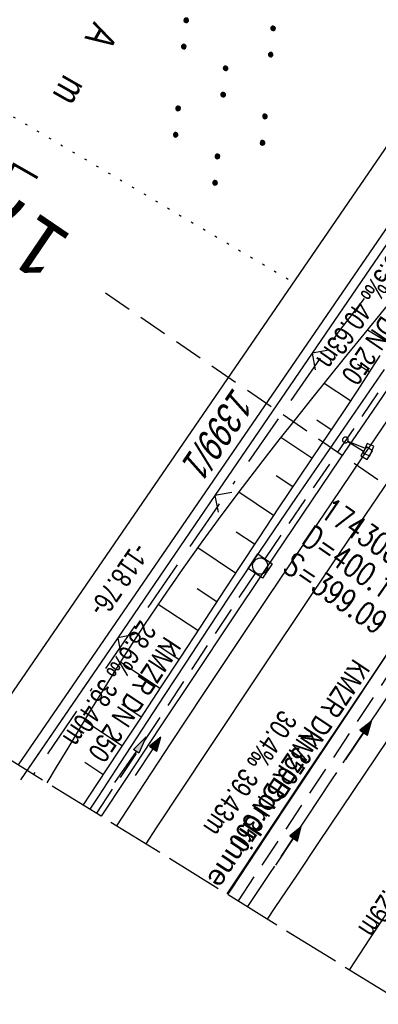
# Model space of a CAD drawing. Extents: x 508608 to 509338, y 452280 to 453218.
# Tile 3 of 31: x 508712 to 508743, y 452345 to 452431. Entities that reach past the tile are written whole.
import ezdxf
from ezdxf.enums import TextEntityAlignment as Align

# ---------------------------------------------------------------- set-up
doc = ezdxf.new("R2010")
doc.units = 0
doc.header["$LTSCALE"] = 10
doc.header["$MEASUREMENT"] = 0
for name, pattern in [('ACAD_ISO16W100', [73, 15, -6.5, 15, -6.5, 15, -7, 1, -7]), ('ACHSE', [5.5, 4, -0.5, 0.5, -0.5]), ('AUSGEZOGEN', [0]), ('LT00', [0]), ('LT14', [0.6, 0.5, -0.1]), ('LT17', [0.15, 0.1, -0.05]), ('PUNKTX2_STR', [0.6, 0.1, -0.5]), ('STRICHLINIE2', [0.375, 0.25, -0.125])]:
    doc.linetypes.add(name, pattern=pattern)
doc.layers.get('0').update_dxf_attribs({"linetype": 'LT00'})
for name, color, linetype in [('--EK_FBR', 250, 'LT00'), ('--EK_Halt-Pfeil', 4, 'LT00'), ('--EK_Haltung', 7, 'STRICHLINIE2'), ('--EK_Haltung-Text', 140, 'LT00'), ('--EK_Schacht-Text', 5, 'LT00'), ('--EK_ST-93-1', 30, 'LT17'), ('--EL_DFK_AB_L', 21, 'LT00'), ('--EL_Halt-Pfeil', 4, 'LT00'), ('--EL_Haltung', 182, 'STRICHLINIE2'), ('--EL_Haltung-Text', 182, 'LT00'), ('-AX-093', 35, 'ACHSE'), ('ABSTAND', 8, 'LT00'), ('BAB-KABEL', 220, 'ACAD_ISO16W100'), ('DFK_AB_L', 21, 'LT00'), ('DFK_BES-NAME', 255, 'LT00'), ('DFK_FLUR_NR', 250, 'LT00'), ('DFK_KATASTER', 250, 'LT00'), ('DFK_NUTZUNG', 250, 'LT00'), ('DFK_NUTZUNGSGRENZE', 70, 'PUNKTX2_STR'), ('PFEIL', 140, 'AUSGEZOGEN'), ('RINNE_TEXT', 11, 'Continuous'), ('V119_AFBR_BAB', 250, 'LT00'), ('V119_BOESCH', 250, 'LT00'), ('V119_BOSCHUNG', 250, 'LT00'), ('V119_GRABEN', 250, 'LT00'), ('V119_H_BORD', 8, 'LT00'), ('V119_KA_MULD', 182, 'LT00'), ('V119_LD_MARK', 250, 'LT00'), ('V119_SCHILD_K', 1, 'LT00'), ('V119_ZAUN', 40, 'LT00'), ('V120_AFBR_BAB', 250, 'LT00'), ('V120_BOESCH', 250, 'LT00'), ('V120_BOSCHUNG', 250, 'LT00'), ('V120_GRABEN', 250, 'LT00'), ('V120_H_BORD', 8, 'LT00'), ('V120_KA_MULD', 182, 'LT00'), ('V120_LD_MARK', 2, 'LT00'), ('V120_SCHILD_K', 1, 'LT00'), ('V120_ZAUN', 40, 'LT00')]:
    doc.layers.add(name, color=color, linetype=linetype)
doc.layers.add('-BLATT_119-RAND', color=7, linetype='LT14', plot=False)
doc.styles.add('Arial', font='ARIAL.TTF')
doc.styles.add('Beschrift', font='ARIAL.TTF')
doc.styles.add('Haltungsbeschriftung', font='ARIAL.TTF', dxfattribs={"width": 0.75})
doc.styles.add('schachtbeschriftung', font='romans.shx', dxfattribs={"width": 0.75, "height": 2})
doc.styles.get("Standard").update_dxf_attribs({"font": 'ARIAL.TTF'})

# ---------------------------------------------------------------- blocks, each defined once
blk = doc.blocks.new('SYMB7110')
at = {"color": 0, "linetype": 'ByBlock'}
for p, q in [((-0.515, 0.392919), (-0.515, 0.367081)), ((-0.51, 0.362895), (-0.51, 0.397105)), ((-0.505, 0.399164), (-0.505, 0.360836)), ((-0.5, 0.360204), (-0.5, 0.399796)), ((-0.495, 0.399164), (-0.495, 0.360836)), ((-0.49, 0.362895), (-0.49, 0.397105)), ((-0.485, 0.392919), (-0.485, 0.367081)), ((-0.48, 0.379874), (-0.48, 0.380145)), ((-0.285, 0.392919), (-0.285, 0.367081)), ((-0.28, 0.362895), (-0.28, 0.397105)), ((-0.275, 0.399164), (-0.275, 0.360836)), ((-0.27, 0.360204), (-0.27, 0.399796)), ((-0.265, 0.399164), (-0.265, 0.360836)), ((-0.26, 0.362895), (-0.26, 0.397105)), ((-0.255, 0.392919), (-0.255, 0.367081)), ((-0.25, 0.379874), (-0.25, 0.380146)), ((0.255, 0.392919), (0.255, 0.367081)), ((0.26, 0.362895), (0.26, 0.397105)), ((0.265, 0.399164), (0.265, 0.360836)), ((0.27, 0.360204), (0.27, 0.399796)), ((0.275, 0.399164), (0.275, 0.360836)), ((0.28, 0.362895), (0.28, 0.397105)), ((0.285, 0.392919), (0.285, 0.367081)), ((0.29, 0.379874), (0.29, 0.380145)), ((0.485, 0.392919), (0.485, 0.367081)), ((0.49, 0.362895), (0.49, 0.397105)), ((0.495, 0.399164), (0.495, 0.360836)), ((0.5, 0.360204), (0.5, 0.399796)), ((0.505, 0.399164), (0.505, 0.360836)), ((0.51, 0.362895), (0.51, 0.397105)), ((0.515, 0.392919), (0.515, 0.367081)), ((0.52, 0.379874), (0.52, 0.380146)), ((-0.9, 0.012919), (-0.9, -0.012919)), ((-0.895, -0.017106), (-0.895, 0.017105)), ((-0.89, 0.019164), (-0.89, -0.019164)), ((-0.885, -0.019797), (-0.885, 0.019796)), ((-0.88, 0.019164), (-0.88, -0.019164)), ((-0.875, -0.017106), (-0.875, 0.017105)), ((-0.87, 0.012919), (-0.87, -0.012919)), ((-0.865, -0.000126), (-0.865, 0.000145)), ((-0.67, 0.012919), (-0.67, -0.012919)), ((-0.665, -0.017106), (-0.665, 0.017105)), ((-0.66, 0.019164), (-0.66, -0.019164)), ((-0.655, -0.019797), (-0.655, 0.019796)), ((-0.65, 0.019164), (-0.65, -0.019164)), ((-0.645, -0.017106), (-0.645, 0.017105)), ((-0.64, 0.012919), (-0.64, -0.012919)), ((-0.635, -0.000126), (-0.635, 0.000145)), ((-0.13, 0.012919), (-0.13, -0.012919)), ((-0.125, -0.017105), (-0.125, 0.017105)), ((-0.12, 0.019164), (-0.12, -0.019164)), ((-0.115, -0.019796), (-0.115, 0.019796)), ((-0.11, 0.019164), (-0.11, -0.019164)), ((-0.105, -0.017105), (-0.105, 0.017105)), ((-0.1, 0.012919), (-0.1, -0.012919)), ((-0.095, -0.000126), (-0.095, 0.000146)), ((0.1, 0.012919), (0.1, -0.012919)), ((0.105, -0.017105), (0.105, 0.017105)), ((0.11, 0.019164), (0.11, -0.019164)), ((0.115, -0.019796), (0.115, 0.019796)), ((0.12, 0.019164), (0.12, -0.019164)), ((0.125, -0.017105), (0.125, 0.017105)), ((0.13, 0.012919), (0.13, -0.012919)), ((0.135, -0.000126), (0.135, 0.000146)), ((0.64, 0.012919), (0.64, -0.012919)), ((0.645, -0.017105), (0.645, 0.017105)), ((0.65, 0.019164), (0.65, -0.019164)), ((0.655, -0.019796), (0.655, 0.019796)), ((0.66, 0.019164), (0.66, -0.019164)), ((0.665, -0.017105), (0.665, 0.017105)), ((0.67, 0.012919), (0.67, -0.012919)), ((0.675, -0.000126), (0.675, 0.000146)), ((0.87, 0.012919), (0.87, -0.012919)), ((0.875, -0.017105), (0.875, 0.017105)), ((0.88, 0.019164), (0.88, -0.019164)), ((0.885, -0.019796), (0.885, 0.019796)), ((0.89, 0.019164), (0.89, -0.019164)), ((0.895, -0.017105), (0.895, 0.017105)), ((0.9, 0.012919), (0.9, -0.012919)), ((0.905, -0.000126), (0.905, 0.000146)), ((-0.515, -0.367081), (-0.515, -0.392919)), ((-0.51, -0.397105), (-0.51, -0.362895)), ((-0.505, -0.360836), (-0.505, -0.399164)), ((-0.5, -0.399796), (-0.5, -0.360204)), ((-0.495, -0.360836), (-0.495, -0.399164)), ((-0.49, -0.397106), (-0.49, -0.362895)), ((-0.485, -0.367081), (-0.485, -0.392919)), ((-0.48, -0.380126), (-0.48, -0.379855)), ((-0.285, -0.367081), (-0.285, -0.392919)), ((-0.28, -0.397105), (-0.28, -0.362895)), ((-0.275, -0.360836), (-0.275, -0.399164)), ((-0.27, -0.399796), (-0.27, -0.360204)), ((-0.265, -0.360836), (-0.265, -0.399164)), ((-0.26, -0.397105), (-0.26, -0.362895)), ((-0.255, -0.367081), (-0.255, -0.392919)), ((-0.25, -0.380126), (-0.25, -0.379855)), ((0.255, -0.367081), (0.255, -0.392919)), ((0.26, -0.397105), (0.26, -0.362895)), ((0.265, -0.360836), (0.265, -0.399164)), ((0.27, -0.399796), (0.27, -0.360204)), ((0.275, -0.360836), (0.275, -0.399164)), ((0.28, -0.397105), (0.28, -0.362895)), ((0.285, -0.367081), (0.285, -0.392919)), ((0.29, -0.380126), (0.29, -0.379855)), ((0.485, -0.367081), (0.485, -0.392919)), ((0.49, -0.397105), (0.49, -0.362895)), ((0.495, -0.360836), (0.495, -0.399164)), ((0.5, -0.399796), (0.5, -0.360204)), ((0.505, -0.360836), (0.505, -0.399164)), ((0.51, -0.397105), (0.51, -0.362895)), ((0.515, -0.367081), (0.515, -0.392919)), ((0.52, -0.380126), (0.52, -0.379855))]:
    blk.add_line(p, q, dxfattribs=at)
for points in [[(-0.48, 0.38), (-0.481981, 0.388678), (-0.48753, 0.395637), (-0.49555, 0.399499), (-0.50445, 0.399499), (-0.51247, 0.395637), (-0.518019, 0.388678), (-0.52, 0.38), (-0.518019, 0.371322), (-0.51247, 0.364363), (-0.50445, 0.360501), (-0.49555, 0.360501), (-0.48753, 0.364363), (-0.481981, 0.371322), (-0.48, 0.38)], [(-0.25, 0.38), (-0.251981, 0.388678), (-0.25753, 0.395637), (-0.26555, 0.399499), (-0.27445, 0.399499), (-0.28247, 0.395637), (-0.288019, 0.388678), (-0.29, 0.38), (-0.288019, 0.371322), (-0.28247, 0.364363), (-0.27445, 0.360501), (-0.26555, 0.360501), (-0.25753, 0.364363), (-0.251981, 0.371322), (-0.25, 0.38)], [(0.29, 0.38), (0.288019, 0.388678), (0.28247, 0.395637), (0.27445, 0.399499), (0.26555, 0.399499), (0.25753, 0.395637), (0.251981, 0.388678), (0.25, 0.38), (0.251981, 0.371322), (0.25753, 0.364363), (0.26555, 0.360501), (0.27445, 0.360501), (0.28247, 0.364363), (0.288019, 0.371322), (0.29, 0.38)], [(0.52, 0.38), (0.518019, 0.388678), (0.51247, 0.395637), (0.50445, 0.399499), (0.495549, 0.399499), (0.48753, 0.395637), (0.481981, 0.388678), (0.48, 0.38), (0.481981, 0.371322), (0.48753, 0.364363), (0.495549, 0.360501), (0.50445, 0.360501), (0.51247, 0.364363), (0.518019, 0.371322), (0.52, 0.38)], [(-0.865, 0), (-0.866981, 0.008678), (-0.87253, 0.015637), (-0.88055, 0.019498), (-0.88945, 0.019498), (-0.89747, 0.015637), (-0.903019, 0.008678), (-0.905, 0)], [(-0.905, 0), (-0.903019, -0.008678), (-0.89747, -0.015637), (-0.88945, -0.019499), (-0.88055, -0.019499), (-0.87253, -0.015637), (-0.866981, -0.008678), (-0.865, 0)], [(-0.635, 0), (-0.636981, 0.008678), (-0.64253, 0.015637), (-0.65055, 0.019498), (-0.65945, 0.019498), (-0.66747, 0.015637), (-0.673019, 0.008678), (-0.675, 0)], [(-0.675, 0), (-0.673019, -0.008678), (-0.66747, -0.015637), (-0.65945, -0.019499), (-0.65055, -0.019499), (-0.64253, -0.015637), (-0.636981, -0.008678), (-0.635, 0)], [(-0.095, 0), (-0.096981, 0.008678), (-0.10253, 0.015637), (-0.11055, 0.019499), (-0.11945, 0.019499), (-0.12747, 0.015637), (-0.133019, 0.008678), (-0.135, 0)], [(-0.135, 0), (-0.133019, -0.008678), (-0.12747, -0.015637), (-0.11945, -0.019499), (-0.11055, -0.019499), (-0.10253, -0.015637), (-0.096981, -0.008678), (-0.095, 0)], [(0.135, 0), (0.133019, 0.008678), (0.12747, 0.015637), (0.11945, 0.019499), (0.11055, 0.019499), (0.10253, 0.015637), (0.096981, 0.008678), (0.095, 0)], [(0.095, 0), (0.096981, -0.008678), (0.10253, -0.015637), (0.11055, -0.019499), (0.11945, -0.019499), (0.12747, -0.015637), (0.133019, -0.008678), (0.135, 0)], [(0.675, 0), (0.673019, 0.008678), (0.66747, 0.015637), (0.65945, 0.019499), (0.65055, 0.019499), (0.64253, 0.015637), (0.636981, 0.008678), (0.635, 0)], [(0.635, 0), (0.636981, -0.008678), (0.64253, -0.015637), (0.65055, -0.019499), (0.65945, -0.019499), (0.66747, -0.015637), (0.673019, -0.008678), (0.675, 0)], [(0.905, 0), (0.903019, 0.008678), (0.89747, 0.015637), (0.88945, 0.019499), (0.88055, 0.019499), (0.87253, 0.015637), (0.866981, 0.008678), (0.865, 0)], [(0.865, 0), (0.866981, -0.008678), (0.87253, -0.015637), (0.88055, -0.019499), (0.88945, -0.019499), (0.89747, -0.015637), (0.903019, -0.008678), (0.905, 0)], [(-0.48, -0.38), (-0.481981, -0.371322), (-0.48753, -0.364363), (-0.49555, -0.360501), (-0.50445, -0.360501), (-0.51247, -0.364363), (-0.518019, -0.371322), (-0.52, -0.38), (-0.518019, -0.388678), (-0.51247, -0.395637), (-0.50445, -0.399499), (-0.49555, -0.399499), (-0.48753, -0.395637), (-0.481981, -0.388678), (-0.48, -0.38)], [(-0.25, -0.38), (-0.251981, -0.371322), (-0.25753, -0.364363), (-0.26555, -0.360501), (-0.27445, -0.360501), (-0.28247, -0.364363), (-0.288019, -0.371322), (-0.29, -0.38), (-0.288019, -0.388678), (-0.28247, -0.395637), (-0.27445, -0.399499), (-0.26555, -0.399499), (-0.25753, -0.395637), (-0.251981, -0.388678), (-0.25, -0.38)], [(0.29, -0.38), (0.288019, -0.371322), (0.28247, -0.364363), (0.27445, -0.360501), (0.26555, -0.360501), (0.25753, -0.364363), (0.251981, -0.371322), (0.25, -0.38), (0.251981, -0.388678), (0.25753, -0.395637), (0.26555, -0.399499), (0.27445, -0.399499), (0.28247, -0.395637), (0.288019, -0.388678), (0.29, -0.38)], [(0.52, -0.38), (0.518019, -0.371322), (0.51247, -0.364363), (0.50445, -0.360501), (0.495549, -0.360501), (0.48753, -0.364363), (0.481981, -0.371322), (0.48, -0.38), (0.481981, -0.388678), (0.48753, -0.395637), (0.495549, -0.399499), (0.50445, -0.399499), (0.51247, -0.395637), (0.518019, -0.388678), (0.52, -0.38)]]:
    blk.add_lwpolyline(points, dxfattribs=at)
blk = doc.blocks.new('SYMB1263')
at = {"color": 0, "linetype": 'ByBlock'}
for p, q in [((0.014231, 0.098982), (-0.014231, 0.098982)), ((-0.014231, -0.098982), (0.014232, -0.098982))]:
    blk.add_line(p, q, dxfattribs=at)
for points in [[(0, 0.1), (0, 0.75), (0.18, 0.75), (0.18, 1), (-0.18, 1), (-0.18, 0.75), (0, 0.75)], [(-0.014231, 0.098982), (-0.041542, 0.090963), (-0.065486, 0.075575), (-0.084125, 0.054064), (-0.095949, 0.028173), (-0.1, 0)], [(-0.1, 0), (-0.095949, -0.028173), (-0.084125, -0.054064), (-0.065486, -0.075575), (-0.041541, -0.090963), (-0.014231, -0.098982)], [(0.1, 0), (0.095949, 0.028173), (0.084125, 0.054064), (0.065486, 0.075575), (0.041541, 0.090963), (0.014231, 0.098982)], [(0.014232, -0.098982), (0.041542, -0.090963), (0.065486, -0.075575), (0.084125, -0.054064), (0.095949, -0.028173), (0.1, 0)]]:
    blk.add_lwpolyline(points, dxfattribs=at)
blk = doc.blocks.new('SYMB0024')
at = {"color": 0, "linetype": 'ByBlock'}
for p, q in [((-0.5, 0.5), (0, 0)), ((0, 0), (0.5, 0.5))]:
    blk.add_line(p, q, dxfattribs=at)
blk = doc.blocks.new('Pfreil3')
at = {"layer": 'PFEIL'}
blk.add_hatch(color=256, dxfattribs=at).paths.add_polyline_path([(-1.549, 0.273), (-1.549, -0.273), (0, 0)])
for p, q in [((-1.549, 0), (-4.831, 0)), ((-1.549, -0.273), (-1.549, 0.273)), ((-1.549, 0.273), (0, 0)), ((0, 0), (-1.549, -0.273))]:
    blk.add_line(p, q, dxfattribs=at)
blk = doc.blocks.new('SYMB1210')
at = {"color": 0, "linetype": 'ByBlock'}
blk.add_line((0.018815, -0.179014), (0.055623, -0.17119), dxfattribs=at)
for points in [[(-0.2, -0.2), (-0.2, 0.2), (0.2, 0.2), (0.2, -0.2), (-0.2, -0.2)], [(0.018815, 0.179014), (-0.018815, 0.179014), (-0.055623, 0.17119), (-0.09, 0.155885), (-0.120444, 0.133766), (-0.145623, 0.105801), (-0.164438, 0.073213), (-0.176067, 0.037424), (-0.18, 0)], [(-0.18, 0), (-0.176067, -0.037424), (-0.164438, -0.073213), (-0.145623, -0.105801), (-0.120444, -0.133766), (-0.09, -0.155885), (-0.055623, -0.17119), (-0.018815, -0.179014), (0.018815, -0.179014)], [(0.18, 0), (0.176067, 0.037424), (0.164438, 0.073213), (0.145623, 0.105801), (0.120444, 0.133766), (0.09, 0.155885), (0.055623, 0.17119), (0.018815, 0.179014)], [(0.055623, -0.17119), (0.09, -0.155885), (0.120444, -0.133766), (0.145623, -0.105801), (0.164438, -0.073213), (0.176067, -0.037424), (0.18, 0)]]:
    blk.add_lwpolyline(points, dxfattribs=at)
blk = doc.blocks.new('SYMB0070')
at = {"color": 0, "linetype": 'ByBlock'}
for p, q in [((-0.5, 0), (0.2, 0)), ((0.5, 0), (0.2, 0.1)), ((0.2, 0.1), (0.2, 0)), ((0.468, 0), (0.21, 0.086)), ((0.21, 0.086), (0.21, -0.086)), ((0.21, -0.086), (0.468, 0)), ((0.22, -0.072), (0.437, 0)), ((0.23, -0.058), (0.405, 0)), ((0.24, -0.045), (0.374, 0)), ((0.342, 0), (0.25, 0.031)), ((0.25, 0.031), (0.25, -0.031)), ((0.25, -0.031), (0.342, 0)), ((0.26, -0.017), (0.31, 0)), ((0.27, -0.003), (0.279, 0))]:
    blk.add_line(p, q, dxfattribs=at)
for points in [[(0.2, 0), (0.2, -0.1), (0.5, 0)], [(0.437, 0), (0.22, 0.072), (0.22, -0.072)], [(0.405, 0), (0.23, 0.058), (0.23, -0.058)], [(0.374, 0), (0.24, 0.045), (0.24, -0.045)], [(0.31, 0), (0.26, 0.017), (0.26, -0.017)], [(0.279, 0), (0.27, 0.003), (0.27, -0.003)]]:
    blk.add_lwpolyline(points, dxfattribs=at)

msp = doc.modelspace()

# ---------------------------------------------------------------- linework, layer by layer
at = {"layer": '--EK_FBR'}
for points in [[(508720.473, 452360.941), (508722.396, 452363.868), (508725.219, 452368.153), (508728.051, 452372.431), (508730.894, 452376.703), (508733.631, 452380.794), (508736.378, 452384.878), (508739.133, 452388.957), (508741.894, 452393.032), (508744.66, 452397.103), (508747.392, 452401.115), (508750.13, 452405.123), (508752.874, 452409.127), (508755.627, 452413.125), (508758.389, 452417.116), (508760.793, 452420.57), (508763.204, 452424.02), (508765.62, 452427.465), (508768.041, 452430.908), (508770.464, 452434.348)], [(508720.473, 452360.941), (508722.396, 452363.868), (508725.219, 452368.153), (508728.051, 452372.431), (508730.894, 452376.703), (508733.631, 452380.794), (508736.378, 452384.878), (508739.132, 452388.957), (508741.894, 452393.032), (508744.66, 452397.103), (508747.392, 452401.115), (508750.13, 452405.123), (508752.874, 452409.127), (508755.627, 452413.125), (508758.389, 452417.116), (508760.793, 452420.57), (508763.204, 452424.02), (508765.62, 452427.465), (508767.436, 452430.047)]]:
    msp.add_lwpolyline(points, dxfattribs=at)
at = {"layer": '--EK_FBR', "color": 2}
for points in [[(508783.238, 452433.016), (508781.452, 452430.492), (508779.461, 452427.661), (508777.477, 452424.824), (508775.5, 452421.983), (508773.529, 452419.138), (508771.561, 452416.29), (508769.596, 452413.44), (508767.633, 452410.589), (508764.826, 452406.51), (508762.021, 452402.429), (508759.219, 452398.346), (508756.424, 452394.259), (508753.635, 452390.167), (508750.828, 452386.03), (508748.028, 452381.887), (508745.235, 452377.74), (508742.448, 452373.589), (508739.666, 452369.434), (508736.862, 452365.237), (508734.064, 452361.037), (508731.272, 452356.833), (508730.068, 452355.012)], [(508733.613, 452352.821), (508734.274, 452353.809), (508736.173, 452356.639), (508738.074, 452359.468), (508742.077, 452365.418), (508746.08, 452371.367), (508750.084, 452377.316), (508754.089, 452383.264), (508756.457, 452386.78), (508758.826, 452390.296), (508761.198, 452393.809), (508763.574, 452397.32), (508765.955, 452400.828), (508768.344, 452404.33), (508770.74, 452407.827), (508773.059, 452411.192), (508775.385, 452414.553), (508777.717, 452417.909), (508780.054, 452421.261), (508782.395, 452424.612), (508784.737, 452427.961), (508787.825, 452432.373)], [(508778.046, 452425.637), (508777.477, 452424.824), (508775.5, 452421.983), (508773.529, 452419.138), (508771.561, 452416.29), (508769.596, 452413.44), (508767.633, 452410.589), (508764.826, 452406.51), (508762.021, 452402.429), (508759.219, 452398.346), (508756.424, 452394.259), (508753.635, 452390.167), (508750.828, 452386.03), (508748.028, 452381.887), (508745.235, 452377.74), (508742.448, 452373.589), (508739.666, 452369.434), (508736.862, 452365.237), (508734.064, 452361.037), (508731.272, 452356.833), (508730.068, 452355.012)], [(508733.613, 452352.821), (508734.274, 452353.809), (508736.173, 452356.639), (508738.074, 452359.468), (508742.076, 452365.418), (508746.08, 452371.367), (508750.084, 452377.316), (508754.089, 452383.264), (508756.457, 452386.78), (508758.826, 452390.296), (508761.198, 452393.809), (508763.574, 452397.32), (508765.955, 452400.828), (508768.344, 452404.33), (508770.74, 452407.827), (508773.059, 452411.192), (508775.385, 452414.553), (508777.717, 452417.909), (508780.054, 452421.261), (508781.971, 452424.005)]]:
    msp.add_lwpolyline(points, dxfattribs=at)
at = {"layer": '--EK_Haltung'}
for p, q in [((508733.381, 452384.152), (508755.452, 452416.463)), ((508718.725, 452362.021), (508732.544, 452382.908)), ((508731.062, 452354.397), (508745.096, 452375.508))]:
    msp.add_line(p, q, dxfattribs=at)
at = {"layer": '--EK_ST-93-1', "ltscale": 2.5}
msp.add_line((508752.495, 452384.699), (508719.476, 452407.269), dxfattribs=at)
at = {"layer": '--EL_DFK_AB_L'}
msp.add_line((508754.596, 452428.442), (508711.886, 452366.247), dxfattribs=at)
at = {"layer": '--EL_Haltung'}
for p, q in [((508733.381, 452384.152), (508755.452, 452416.463)), ((508718.725, 452362.021), (508732.544, 452382.908)), ((508731.062, 452354.397), (508745.096, 452375.508))]:
    msp.add_line(p, q, dxfattribs=at)
at = {"layer": '-AX-093', "ltscale": 0.2}
msp.add_lwpolyline([(508817.283, 452477.466), (508811.613, 452469.491), (508805.95, 452461.51), (508800.297, 452453.522), (508794.655, 452445.527), (508789.025, 452437.523), (508783.409, 452429.509), (508777.808, 452421.484), (508772.225, 452413.448), (508766.661, 452405.398), (508761.117, 452397.334), (508755.595, 452389.255), (508750.096, 452381.161), (508744.623, 452373.049), (508739.177, 452364.919), (508733.759, 452356.77), (508731.867, 452353.9)], dxfattribs=at)
at = {"layer": '-BLATT_119-RAND'}
msp.add_lwpolyline([(509093.921, 453217.531), (508607.665, 452430.651), (508851.81, 452279.78), (509338.066, 453066.66), (509093.921, 453217.531)], dxfattribs=at)
at = {"layer": 'BAB-KABEL', "ltscale": 0.03, "flags": 128}
msp.add_lwpolyline([(509190.651, 453157.756), (509176.335, 453125.194), (509165.056, 453100.23), (509153.554, 453075.091), (509148.008, 453065.444), (509135.547, 453045.813), (509128.337, 453033.069), (509117.314, 453012.001), (509114.663, 453006.919), (509112.342, 453002.503), (509098.175, 452970.206), (509087.823, 452945.927), (509068.412, 452910.699), (509057.011, 452890.434), (509045.184, 452869.954), (509035.907, 452854.995), (509027.042, 452839.795), (508937.352, 452697.26), (508924.423, 452675.354), (508908.208, 452648.439), (508891.305, 452622.222), (508871.47, 452591.866), (508849.046, 452558.761), (508826.972, 452526.862), (508801.719, 452487.695), (508789.668, 452493.615), (508767.907, 452468.506), (508776.275, 452454.526), (508770.901, 452446.657), (508758.419, 452428.428), (508739.68, 452403.76), (508729.292, 452388.818), (508718.54, 452373.233), (508713.228, 452365.418)], dxfattribs=at)
at = {"layer": 'DFK_AB_L'}
msp.add_line((508754.596, 452428.442), (508711.886, 452366.247), dxfattribs=at)
at = {"layer": 'DFK_KATASTER'}
for p, q in [((508708.504, 452368.337), (508751.156, 452430.51)), ((508708.504, 452368.337), (508751.156, 452430.51)), ((508754.596, 452428.442), (508711.886, 452366.247))]:
    msp.add_line(p, q, dxfattribs=at)
at = {"layer": 'DFK_NUTZUNGSGRENZE', "ltscale": 0.2}
msp.add_line((508691.81, 452434.218), (508735.87, 452408.228), dxfattribs=at)
at = {"layer": 'V119_AFBR_BAB'}
msp.add_lwpolyline([(508720.473, 452360.941), (508722.396, 452363.868), (508725.219, 452368.153), (508728.051, 452372.431), (508730.894, 452376.703), (508733.631, 452380.794), (508736.378, 452384.878), (508739.133, 452388.957), (508741.894, 452393.032), (508744.66, 452397.103), (508747.392, 452401.115), (508750.13, 452405.123), (508752.874, 452409.127), (508755.627, 452413.125), (508758.389, 452417.116), (508760.793, 452420.57), (508763.204, 452424.02), (508765.62, 452427.465), (508768.041, 452430.908), (508770.464, 452434.348)], dxfattribs=at)
at = {"layer": 'V119_AFBR_BAB', "color": 0}
for points in [[(508783.238, 452433.016), (508781.452, 452430.492), (508779.461, 452427.661), (508777.477, 452424.824), (508775.5, 452421.983), (508773.529, 452419.138), (508771.561, 452416.29), (508769.596, 452413.44), (508767.633, 452410.589), (508764.826, 452406.51), (508762.021, 452402.429), (508759.219, 452398.346), (508756.424, 452394.259), (508753.635, 452390.167), (508750.828, 452386.03), (508748.028, 452381.887), (508745.235, 452377.74), (508742.448, 452373.589), (508739.666, 452369.434), (508736.862, 452365.237), (508734.064, 452361.037), (508731.272, 452356.833), (508730.068, 452355.012)], [(508733.613, 452352.821), (508734.274, 452353.809), (508736.173, 452356.639), (508738.074, 452359.468), (508742.077, 452365.418), (508746.08, 452371.367), (508750.084, 452377.316), (508754.089, 452383.264), (508756.457, 452386.78), (508758.826, 452390.296), (508761.198, 452393.809), (508763.574, 452397.32), (508765.955, 452400.828), (508768.344, 452404.33), (508770.74, 452407.827), (508773.059, 452411.192), (508775.385, 452414.553), (508777.717, 452417.909), (508780.054, 452421.261), (508782.395, 452424.612), (508784.737, 452427.961), (508787.825, 452432.373)]]:
    msp.add_lwpolyline(points, dxfattribs=at)
at = {"layer": 'V119_BOESCH'}
for points in [[(508714.416, 452364.683), (508715.228, 452366.027), (508716.222, 452367.68), (508717.216, 452369.332), (508718.213, 452370.981), (508719.217, 452372.626), (508720.232, 452374.264), (508721.261, 452375.894), (508722.866, 452378.365), (508724.508, 452380.812), (508726.187, 452383.237), (508727.899, 452385.639), (508729.641, 452388.02), (508731.412, 452390.381), (508733.208, 452392.721), (508734.611, 452394.515), (508736.025, 452396.3), (508737.448, 452398.078), (508738.877, 452399.849), (508740.311, 452401.618), (508741.746, 452403.385), (508744.794, 452407.14), (508747.84, 452410.897), (508750.885, 452414.655)], [(508743.379, 452401.862), (508742.396, 452400.318), (508741.397, 452398.783), (508740.388, 452397.255), (508739.37, 452395.732), (508738.346, 452394.212), (508737.321, 452392.694), (508736.297, 452391.175), (508734.567, 452388.591), (508732.848, 452386.001), (508731.136, 452383.407), (508729.429, 452380.809), (508727.724, 452378.21), (508726.019, 452375.611), (508724.311, 452373.014), (508722.464, 452370.215), (508720.612, 452367.419), (508718.76, 452364.623), (508717.527, 452362.761)]]:
    msp.add_lwpolyline(points, dxfattribs=at)
at = {"layer": 'V119_BOSCHUNG'}
for p, q in [((508744.073, 452402.975), (508742.302, 452404.07)), ((508742.463, 452400.423), (508741.437, 452401.082)), ((508740.816, 452397.901), (508738.522, 452399.41)), ((508739.146, 452395.4), (508737.893, 452396.234)), ((508737.469, 452392.912), (508734.766, 452394.712)), ((508735.793, 452390.424), (508734.353, 452391.383)), ((508734.127, 452387.929), (508731.088, 452389.953)), ((508732.469, 452385.429), (508730.88, 452386.487)), ((508730.818, 452382.924), (508727.523, 452385.118)), ((508729.176, 452380.424), (508727.48, 452381.543)), ((508727.531, 452377.916), (508724.085, 452380.188)), ((508725.885, 452375.408), (508724.154, 452376.549)), ((508724.231, 452372.893), (508720.805, 452375.175)), ((508722.579, 452370.389), (508720.898, 452371.508)), ((508720.923, 452367.888), (508717.657, 452370.062)), ((508719.266, 452365.387), (508717.687, 452366.438))]:
    msp.add_line(p, q, dxfattribs=at)
at = {"layer": 'V119_GRABEN'}
for points in [[(508719.15, 452361.758), (508721.254, 452364.962), (508724.279, 452369.539), (508727.316, 452374.109), (508730.364, 452378.672), (508733.421, 452383.228), (508736.669, 452388.047), (508739.928, 452392.859), (508743.2, 452397.663), (508746.485, 452402.457), (508749.784, 452407.241), (508753.1, 452412.013), (508756.433, 452416.774), (508758.34, 452419.481), (508760.251, 452422.184), (508762.164, 452424.886), (508764.078, 452427.588), (508765.992, 452430.29), (508767.902, 452432.995)], [(508718.158, 452362.371), (508718.898, 452363.503), (508720.805, 452366.424), (508722.712, 452369.345), (508724.621, 452372.265), (508726.534, 452375.181), (508728.454, 452378.093), (508730.383, 452380.999), (508732.323, 452383.898), (508734.216, 452386.701), (508736.119, 452389.498), (508738.03, 452392.289), (508739.948, 452395.076), (508741.869, 452397.861), (508743.792, 452400.644)]]:
    msp.add_lwpolyline(points, dxfattribs=at)
at = {"layer": 'V119_H_BORD'}
msp.add_lwpolyline([(508730.148, 452354.962), (508730.391, 452355.332), (508734.986, 452362.283), (508739.6, 452369.222), (508744.235, 452376.146), (508748.89, 452383.057), (508753.566, 452389.953), (508758.265, 452396.834), (508762.986, 452403.7), (508767.73, 452410.549), (508770.527, 452414.564), (508773.33, 452418.574), (508776.139, 452422.581), (508778.951, 452426.586), (508781.765, 452430.589), (508784.58, 452434.591)], dxfattribs=at)
at = {"layer": 'V119_LD_MARK'}
for points in [[(508723.027, 452359.363), (508723.935, 452360.743), (508728.467, 452367.582), (508733.018, 452374.408), (508737.589, 452381.221), (508742.178, 452388.021), (508746.785, 452394.809), (508751.409, 452401.585), (508756.049, 452408.35), (508760.705, 452415.105), (508765.375, 452421.849), (508770.059, 452428.584), (508774.756, 452435.309), (508779.183, 452441.623), (508783.621, 452447.931), (508788.067, 452454.232), (508792.522, 452460.527), (508796.984, 452466.817), (508801.452, 452473.102), (508805.926, 452479.384)], [(508828.644, 452475.816), (508825.465, 452471.327), (508822.283, 452466.838), (508819.426, 452462.811), (508816.567, 452458.785), (508813.71, 452454.759), (508810.854, 452450.731), (508808.003, 452446.7), (508802.05, 452438.249), (508796.12, 452429.781), (508790.213, 452421.297), (508784.328, 452412.798), (508778.464, 452404.285), (508772.62, 452395.757), (508766.797, 452387.215), (508760.992, 452378.66), (508757.274, 452373.158), (508753.564, 452367.65), (508749.863, 452362.136), (508746.173, 452356.614), (508742.495, 452351.086), (508740.731, 452348.422)]]:
    msp.add_lwpolyline(points, dxfattribs=at)
at = {"layer": 'V119_ZAUN'}
for p, q in [((508745.95, 452414.443), (508737.486, 452402.06)), ((508737.486, 452402.06), (508729.022, 452389.676)), ((508720.552, 452377.296), (508712.658, 452365.77))]:
    msp.add_line(p, q, dxfattribs=at)
msp.add_lwpolyline([(508729.022, 452389.676), (508724.23, 452382.665), (508720.552, 452377.296)], dxfattribs=at)
at = {"layer": 'V120_AFBR_BAB'}
msp.add_lwpolyline([(508720.473, 452360.941), (508722.396, 452363.868), (508725.219, 452368.153), (508728.051, 452372.431), (508730.894, 452376.703), (508733.631, 452380.794), (508736.378, 452384.878), (508739.132, 452388.957), (508741.894, 452393.032), (508744.66, 452397.103), (508747.392, 452401.115), (508750.13, 452405.123), (508752.874, 452409.127), (508755.627, 452413.125), (508758.389, 452417.116), (508760.793, 452420.57), (508763.204, 452424.02), (508765.62, 452427.465), (508767.436, 452430.047)], dxfattribs=at)
at = {"layer": 'V120_AFBR_BAB', "color": 0}
for points in [[(508778.046, 452425.637), (508777.477, 452424.824), (508775.5, 452421.983), (508773.529, 452419.138), (508771.561, 452416.29), (508769.596, 452413.44), (508767.633, 452410.589), (508764.826, 452406.51), (508762.021, 452402.429), (508759.219, 452398.346), (508756.424, 452394.259), (508753.635, 452390.167), (508750.828, 452386.03), (508748.028, 452381.887), (508745.235, 452377.74), (508742.448, 452373.589), (508739.666, 452369.434), (508736.862, 452365.237), (508734.064, 452361.037), (508731.272, 452356.833), (508730.068, 452355.012)], [(508733.613, 452352.821), (508734.274, 452353.809), (508736.173, 452356.639), (508738.074, 452359.468), (508742.076, 452365.418), (508746.08, 452371.367), (508750.084, 452377.316), (508754.089, 452383.264), (508756.457, 452386.78), (508758.826, 452390.296), (508761.198, 452393.809), (508763.574, 452397.32), (508765.955, 452400.828), (508768.344, 452404.33), (508770.74, 452407.827), (508773.059, 452411.192), (508775.385, 452414.553), (508777.717, 452417.909), (508780.054, 452421.261), (508781.971, 452424.005)]]:
    msp.add_lwpolyline(points, dxfattribs=at)
at = {"layer": 'V120_BOESCH'}
for points in [[(508714.416, 452364.683), (508715.228, 452366.027), (508716.222, 452367.68), (508717.216, 452369.332), (508718.213, 452370.981), (508719.217, 452372.626), (508720.232, 452374.264), (508721.261, 452375.894), (508722.866, 452378.365), (508724.508, 452380.812), (508726.187, 452383.237), (508727.899, 452385.639), (508729.641, 452388.02), (508731.412, 452390.381), (508733.208, 452392.721), (508734.611, 452394.515), (508736.025, 452396.3), (508737.448, 452398.078), (508738.877, 452399.849), (508740.311, 452401.618), (508741.746, 452403.385), (508744.794, 452407.14), (508747.84, 452410.897), (508750.885, 452414.655)], [(508743.379, 452401.862), (508742.396, 452400.318), (508741.397, 452398.783), (508740.388, 452397.255), (508739.37, 452395.732), (508738.346, 452394.212), (508737.321, 452392.694), (508736.297, 452391.175), (508734.567, 452388.591), (508732.848, 452386.001), (508731.136, 452383.407), (508729.429, 452380.809), (508727.724, 452378.21), (508726.019, 452375.611), (508724.311, 452373.014), (508722.464, 452370.215), (508720.612, 452367.419), (508718.76, 452364.623), (508717.527, 452362.761)]]:
    msp.add_lwpolyline(points, dxfattribs=at)
at = {"layer": 'V120_BOSCHUNG'}
for p, q in [((508744.073, 452402.975), (508742.302, 452404.07)), ((508742.463, 452400.423), (508741.437, 452401.082)), ((508740.816, 452397.901), (508738.522, 452399.41)), ((508739.146, 452395.4), (508737.893, 452396.234)), ((508737.469, 452392.912), (508734.766, 452394.712)), ((508735.793, 452390.424), (508734.353, 452391.383)), ((508734.127, 452387.929), (508731.088, 452389.953)), ((508732.469, 452385.429), (508730.88, 452386.487)), ((508730.818, 452382.924), (508727.523, 452385.118)), ((508729.176, 452380.424), (508727.48, 452381.543)), ((508727.531, 452377.916), (508724.085, 452380.188)), ((508725.885, 452375.408), (508724.154, 452376.549)), ((508724.231, 452372.893), (508720.805, 452375.175)), ((508722.579, 452370.389), (508720.898, 452371.508)), ((508720.923, 452367.888), (508717.657, 452370.062)), ((508719.266, 452365.387), (508717.687, 452366.438))]:
    msp.add_line(p, q, dxfattribs=at)
at = {"layer": 'V120_GRABEN'}
for points in [[(508719.15, 452361.758), (508721.254, 452364.962), (508724.279, 452369.539), (508727.316, 452374.109), (508730.364, 452378.672), (508733.421, 452383.228), (508736.669, 452388.047), (508739.928, 452392.859), (508743.2, 452397.663), (508746.485, 452402.457), (508749.784, 452407.241), (508753.1, 452412.013), (508756.433, 452416.774), (508758.34, 452419.481), (508760.251, 452422.184), (508762.164, 452424.886), (508764.078, 452427.588), (508765.991, 452430.29), (508766.186, 452430.566)], [(508718.158, 452362.371), (508718.898, 452363.503), (508720.805, 452366.424), (508722.712, 452369.345), (508724.621, 452372.265), (508726.534, 452375.181), (508728.454, 452378.093), (508730.383, 452380.999), (508732.323, 452383.898), (508734.216, 452386.701), (508736.119, 452389.498), (508738.03, 452392.289), (508739.948, 452395.076), (508741.869, 452397.861), (508743.792, 452400.644)]]:
    msp.add_lwpolyline(points, dxfattribs=at)
at = {"layer": 'V120_H_BORD'}
msp.add_lwpolyline([(508730.148, 452354.962), (508730.391, 452355.332), (508734.986, 452362.283), (508739.6, 452369.222), (508744.235, 452376.146), (508748.89, 452383.057), (508753.566, 452389.953), (508758.265, 452396.834), (508762.986, 452403.7), (508767.73, 452410.549), (508770.527, 452414.564), (508773.33, 452418.574), (508776.139, 452422.581), (508778.231, 452425.56)], dxfattribs=at)
at = {"layer": 'V120_LD_MARK', "color": 0}
for points in [[(508723.027, 452359.363), (508723.935, 452360.743), (508728.467, 452367.582), (508733.018, 452374.408), (508737.589, 452381.221), (508742.178, 452388.021), (508746.785, 452394.809), (508751.409, 452401.585), (508756.049, 452408.35), (508760.704, 452415.105), (508765.375, 452421.849), (508770.059, 452428.584), (508770.261, 452428.873)], [(508789.827, 452420.739), (508784.328, 452412.798), (508778.464, 452404.285), (508772.62, 452395.757), (508766.797, 452387.215), (508760.992, 452378.66), (508757.273, 452373.158), (508753.563, 452367.65), (508749.863, 452362.136), (508746.173, 452356.614), (508742.495, 452351.086), (508740.731, 452348.422)]]:
    msp.add_lwpolyline(points, dxfattribs=at)
at = {"layer": 'V120_ZAUN'}
for p, q in [((508745.95, 452414.443), (508737.486, 452402.06)), ((508737.486, 452402.06), (508729.022, 452389.676)), ((508720.552, 452377.296), (508712.076, 452364.92))]:
    msp.add_line(p, q, dxfattribs=at)
msp.add_lwpolyline([(508729.022, 452389.676), (508724.23, 452382.665), (508720.552, 452377.296)], dxfattribs=at)

# ---------------------------------------------------------------- block references
at = {"layer": '--EK_Halt-Pfeil', "yscale": 4, "zscale": 4}
for p, xscale, rotation in [((508723.197, 452366.967), 3.999999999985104, 56.51155000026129), ((508735.431, 452359.164), 3.999999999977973, 56.38485000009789)]:
    msp.add_blockref('SYMB0070', p, dxfattribs=dict(at, xscale=xscale, rotation=rotation))
at = {"layer": '--EL_Halt-Pfeil', "yscale": 4, "zscale": 4}
for p, xscale, rotation in [((508741.544, 452368.363), 3.999999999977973, 56.38485000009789), ((508723.197, 452366.967), 3.999999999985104, 56.51155000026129)]:
    msp.add_blockref('SYMB0070', p, dxfattribs=dict(at, xscale=xscale, rotation=rotation))
at = {"layer": 'DFK_NUTZUNG', "xscale": 9.999999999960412, "yscale": 10, "zscale": 10, "rotation": 264.7377000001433}
msp.add_blockref('SYMB7110', (508729.842, 452425.7), dxfattribs=at)
at = {"layer": 'PFEIL', "rotation": 55.12077632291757}
msp.add_blockref('Pfreil3', (508723.041, 452368.677), dxfattribs=at)
at = {"layer": 'V119_KA_MULD', "xscale": 3.800000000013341, "yscale": 3.800000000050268, "zscale": 3.8, "rotation": 56.0211400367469}
msp.add_blockref('SYMB1210', (508732.958, 452383.534), dxfattribs=at)
at = {"layer": 'V119_SCHILD_K', "xscale": 2.5, "yscale": 2.5, "zscale": 2.5, "rotation": 238.28581}
msp.add_blockref('SYMB1263', (508740.38, 452394.508), dxfattribs=at)
at = {"layer": 'V119_ZAUN', "xscale": 2.1, "yscale": 2.1, "zscale": 2.1}
for p, rotation in [((508737.486, 452402.06), 235.64816), ((508729.022, 452389.676), 235.64816), ((508720.552, 452377.296), 235.5921)]:
    msp.add_blockref('SYMB0024', p, dxfattribs=dict(at, rotation=rotation))
at = {"layer": 'V120_KA_MULD', "xscale": 3.800000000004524, "yscale": 3.800000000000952, "zscale": 3.8, "rotation": 236.1385614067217}
msp.add_blockref('SYMB1210', (508732.958, 452383.534), dxfattribs=at)
at = {"layer": 'V120_SCHILD_K', "xscale": 2.5, "yscale": 2.5, "zscale": 2.5, "rotation": 247.428}
msp.add_blockref('SYMB1263', (508740.38, 452394.508), dxfattribs=at)
at = {"layer": 'V120_ZAUN', "xscale": 2.1, "yscale": 2.1, "zscale": 2.1}
for p, rotation in [((508737.486, 452402.06), 235.64759), ((508729.022, 452389.676), 235.64759), ((508720.552, 452377.296), 235.59068)]:
    msp.add_blockref('SYMB0024', p, dxfattribs=dict(at, rotation=rotation))

# ---------------------------------------------------------------- texts
at = {"layer": '--EK_Haltung-Text', "style": 'Haltungsbeschriftung', "width": 0.75}
for s, rotation, p in [('29.5‰ 40.63m', -124.3366, (508744.745, 452411.71)), ('KMZR DN 250', -124.3366, (508746.859, 452410.266)), ('28.6‰ 38.40m', -123.48844, (508722.522, 452378.924)), ('KMZR DN 250', -123.48844, (508724.657, 452377.511)), ('30.4‰ 39.43m', -123.61516, (508734.783, 452371.123)), ('KMZR DN 350', -123.61516, (508736.915, 452369.706)), ('32.8‰ 40.29m', -123.53226, (508748.267, 452362.323))]:
    msp.add_text(s, height=1.8, rotation=rotation, dxfattribs=at).set_placement(p)
at = {"layer": '--EK_Schacht-Text', "style": 'schachtbeschriftung', "width": 0.75}
for s, p in [('174300', (508738.075, 452387.921)), ('D=400.14', (508736.45, 452385.543)), ('S=399.09', (508734.826, 452383.165))]:
    msp.add_text(s, height=2, rotation=-34.3366, dxfattribs=at).set_placement(p)
at = {"layer": '--EK_ST-93-1', "style": 'Beschrift'}
msp.add_text('174,000', height=5, rotation=-214.1739, dxfattribs=at).set_placement((508715.332, 452410.098), align=Align.MIDDLE_LEFT)
at = {"layer": '--EL_Haltung-Text', "style": 'Haltungsbeschriftung', "width": 0.75}
for s, rotation, p in [('KMZR DN 250', -124.3366, (508746.859, 452410.266)), ('KMZR DN 250', -123.48844, (508724.657, 452377.511)), ('KMZR DN 350', -123.61516, (508741.107, 452375.564))]:
    msp.add_text(s, height=1.8, rotation=rotation, dxfattribs=at).set_placement(p)
at = {"layer": 'ABSTAND', "width": 0.75}
msp.add_text(' -118.76-', height=1.8, rotation=-124.47756, dxfattribs=at).set_placement((508722.266, 452386.134))
at = {"layer": 'DFK_BES-NAME', "insert": (508718.462, 452430.995), "char_height": 2.5, "attachment_point": 7, "rotation": 240.28581}
msp.add_mtext('{\\W0.75;\\T3;Am Lehen}', dxfattribs=at)
at = {"layer": 'DFK_FLUR_NR', "oblique": 13.754, "width": 0.75}
msp.add_text('1399/1', height=2.5, rotation=235.5255, dxfattribs=at).set_placement((508730.639, 452399.175))
at = {"layer": 'RINNE_TEXT', "insert": (508735.769, 452364.344), "char_height": 1.8, "attachment_point": 1, "rotation": 236.4178, "style": 'Arial'}
msp.add_mtext('Bordrinne', dxfattribs=at)

doc.saveas('drawing.dxf')
